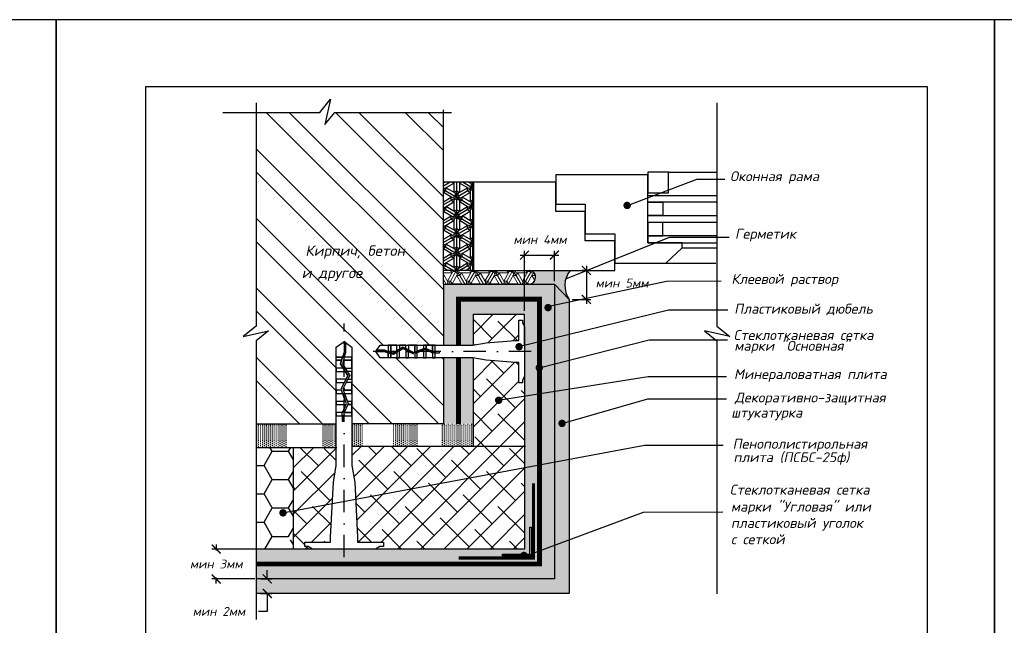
# Model space of a CAD drawing. Header units: inches. Extents: x 47 to 4151, y -1120 to 1902.
# Tile 66 of 93: x 879 to 1099, y 1437 to 1573. Entities that reach past the tile are written whole.
import ezdxf

# ---------------------------------------------------------------- set-up
doc = ezdxf.new("R2010")
doc.units = ezdxf.units.IN
doc.header["$LTSCALE"] = 10
doc.header["$MEASUREMENT"] = 0
doc.linetypes.add('DASHDOT', pattern=[1, 0.5, -0.25, 0, -0.25])
doc.linetypes.add('HIDDEN', pattern=[0.375, 0.25, -0.125])
doc.layers.add('dim', color=160, linetype='Continuous', lineweight=15)
doc.layers.add('Layer1', color=108, linetype='Continuous', lineweight=30)
for name, color, linetype in [('DUBEL', 142, 'Continuous'), ('hatch', 240, 'Continuous'), ('ndp', 242, 'Continuous'), ('ramka', 248, 'Continuous'), ('wind', 82, 'Continuous')]:
    doc.layers.add(name, color=color, linetype=linetype)
doc.layers.add('list', color=5, linetype='Continuous', plot=False)
doc.styles.add('style2', font='romans.shx', dxfattribs={"oblique": 12})
doc.dimstyles.new('1', dxfattribs={"dimtxt": 2, "dimasz": 2, "dimexe": 1, "dimexo": 0.7, "dimgap": 2, "dimtad": 0, "dimtih": 1, "dimtoh": 1, "dimdec": 4, "dimzin": 0, "dimdsep": 46, "dimtxsty": 'style2', "dimblk": 'ARCHTICK', "dimcen": 1.5, "dimdle": 1, "dimadec": 0, "dimazin": 0, "dimtfac": 1, "dimtdec": 4, "dimtofl": 0, "dimtmove": 0, "dimatfit": 2, "dimldrblk": 'DOTSMALL', "dimfxl": 1, "dimtolj": 1, "dimtzin": 0, "dimarcsym": 0})
pattern_1 = [(90, (489.84346, 2255.8348), (-0.4375, 0.21875), [0, -0.4375])]

# ---------------------------------------------------------------- blocks, each defined once
blk = doc.blocks.new('_ArchTick')
at = {"layer": 'DUBEL', "color": 0, "const_width": 0.15}
blk.add_lwpolyline([(-0.5, -0.5), (0.5, 0.5)], dxfattribs=at)
blk = doc.blocks.new('*D179')
at = {"layer": 'Defpoints', "color": 0}
for p in [(922.69, 1454.36), (932.55, 1454.36), (932, 1447.66)]:
    blk.add_point(p, dxfattribs=at)
at = {"layer": 'dim', "color": 0, "lineweight": -2}
for p, q in [((931.85, 1454.36), (921.69, 1454.36)), ((922.69, 1455.36), (922.69, 1454.02)), ((931.3, 1447.66), (921.69, 1447.66)), ((922.69, 1446.66), (922.69, 1448))]:
    blk.add_line(p, q, dxfattribs=at)
at = {"layer": 'dim', "color": 0, "lineweight": -2, "xscale": 2, "yscale": 2, "zscale": 2}
for p, rotation in [((922.69, 1454.36), 90), ((922.69, 1447.66), 270)]:
    blk.add_blockref('_ArchTick', p, dxfattribs=dict(at, rotation=rotation))
at = {"layer": 'dim', "color": 0, "insert": (922.69, 1451.01), "char_height": 2, "attachment_point": 5, "style": 'style2'}
blk.add_mtext('\\A1;{\\fRomanS|b0|i0|c204|p2;мин }3{\\fRomanS|b0|i0|c204|p2;мм}', dxfattribs=at)
blk = doc.blocks.new('_DotSmall')
at = {"layer": 'DUBEL', "color": 0, "const_width": 0.5}
blk.add_lwpolyline([(-0.0625, 0, 1), (0.0625, 0, 1)], format="xyb", close=True, dxfattribs=at)
blk = doc.blocks.new('*D180')
at = {"layer": 'Defpoints', "color": 0}
for p in [(932, 1447.66), (931.89, 1444.4), (934.11, 1444.4)]:
    blk.add_point(p, dxfattribs=at)
at = {"layer": 'dim', "color": 0, "lineweight": -2}
for p, q in [((934.11, 1447.66), (934.11, 1449.66)), ((932.7, 1447.66), (935.11, 1447.66)), ((932.59, 1444.4), (935.11, 1444.4)), ((934.11, 1444.4), (934.11, 1440.4)), ((934.11, 1440.4), (932.11, 1440.4))]:
    blk.add_line(p, q, dxfattribs=at)
at = {"layer": 'dim', "color": 0, "lineweight": -2, "xscale": 2, "yscale": 2, "zscale": 2}
for p, rotation in [((934.11, 1447.66), 270), ((934.11, 1444.4), 90)]:
    blk.add_blockref('_ArchTick', p, dxfattribs=dict(at, rotation=rotation))
at = {"layer": 'dim', "color": 0, "insert": (923.29, 1440.4), "char_height": 2, "attachment_point": 5, "style": 'style2'}
blk.add_mtext('\\A1;{\\fRomanS|b0|i0|c204|p2;мин 2мм}', dxfattribs=at)
blk = doc.blocks.new('*D181')
at = {"layer": 'Defpoints', "color": 0}
for p in [(1006.13, 1516.72), (1001.62, 1510.21), (1005.51, 1510.21)]:
    blk.add_point(p, dxfattribs=at)
at = {"layer": 'dim', "color": 0, "lineweight": -2}
for p, q in [((1005.43, 1516.72), (1004.51, 1516.72)), ((1005.51, 1517.72), (1005.51, 1509.21)), ((1002.32, 1510.21), (1006.51, 1510.21))]:
    blk.add_line(p, q, dxfattribs=at)
at = {"layer": 'dim', "color": 0, "lineweight": -2, "xscale": 2, "yscale": 2, "zscale": 2}
for p, rotation in [((1005.51, 1516.72), 90), ((1005.51, 1510.21), 270)]:
    blk.add_blockref('_ArchTick', p, dxfattribs=dict(at, rotation=rotation))
at = {"layer": 'dim', "color": 0, "insert": (1013.48, 1513.88), "char_height": 2, "attachment_point": 5, "style": 'style2'}
blk.add_mtext('\\A1;{\\fRomanS|b0|i0|c204|p2;мин 5мм}', dxfattribs=at)
blk = doc.blocks.new('*D182')
at = {"layer": 'Defpoints', "color": 0}
for p in [(998.36, 1520.13), (998.36, 1513.63), (991.66, 1506.94)]:
    blk.add_point(p, dxfattribs=at)
at = {"layer": 'dim', "color": 0, "lineweight": -2}
for p, q in [((990.66, 1520.13), (999.36, 1520.13)), ((991.66, 1507.64), (991.66, 1521.13)), ((998.36, 1514.33), (998.36, 1521.13))]:
    blk.add_line(p, q, dxfattribs=at)
at = {"layer": 'dim', "color": 0, "lineweight": -2, "xscale": 2, "yscale": 2, "zscale": 2, "rotation": 180}
blk.add_blockref('_ArchTick', (991.66, 1520.13), dxfattribs=at)
at = {"layer": 'dim', "color": 0, "lineweight": -2, "xscale": 2, "yscale": 2, "zscale": 2}
blk.add_blockref('_ArchTick', (998.36, 1520.13), dxfattribs=at)
at = {"layer": 'dim', "color": 0, "insert": (995.13, 1523.62), "char_height": 2, "attachment_point": 5, "style": 'style2'}
blk.add_mtext('\\A1;{\\fRomanS|b0|i0|c204|p2;мин 4мм}', dxfattribs=at)

msp = doc.modelspace()

# ---------------------------------------------------------------- hatches: boundary and pattern name
at = {"layer": 'dim'}
h = msp.add_hatch(dxfattribs=at)
h.set_pattern_fill('ESCHER', color=1, scale=3.5, style=0)
h.paths.add_polyline_path([(994.093041, 1515.622936, 0.1245542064), (993.706498, 1516.279852), (992.780972, 1516.714779), (973.515668, 1516.718966), (973.515668, 1513.634187), (992.576361, 1513.634187), (993.668541, 1514.094356), (994.093041, 1515.096281)])
at = {"layer": 'hatch'}
h = msp.add_hatch(dxfattribs=at)
h.set_pattern_fill('ANSI32', color=1, scale=29.327494, angle=270, style=0)
h.set_pattern_definition([(315, (209.352, 1006.374), (7.77663, 7.77663), []), (315, (209.352, 1001.19), (7.77663, 7.77663), [])])
h.paths.add_polyline_path([(973.515668, 1551.928017), (931.620591, 1551.928017), (931.620591, 1504.245957), (928.681603, 1501.929686), (934.344123, 1503.167833), (931.620591, 1500.929646), (931.620591, 1482.395466), (949.524849, 1482.395466), (949.524849, 1484.194361), (949.524849, 1484.929631), (949.524849, 1486.673395), (949.524849, 1487.408666), (949.524849, 1489.15243), (949.524849, 1489.8877), (949.524849, 1491.631464), (949.524849, 1492.366735), (949.524849, 1494.110499), (949.524849, 1494.845769), (949.524849, 1496.589534), (949.524849, 1497.324804), (949.524849, 1499.520312), (951.282622, 1500.787282), (951.655748, 1500.51834), (953.040394, 1499.520312), (953.040394, 1497.324804), (953.040394, 1494.845769), (953.040394, 1494.110499), (953.040394, 1492.366735), (953.040394, 1491.631464), (953.040394, 1489.15243), (953.040394, 1487.408666), (953.040394, 1484.929631), (953.040394, 1484.194361), (953.040394, 1482.435325), (973.515668, 1482.435325), (973.515668, 1497.154775), (971.643275, 1497.154775), (971.055058, 1497.154775), (969.660047, 1497.154775), (969.071831, 1497.154775), (967.676819, 1497.154775), (967.088603, 1497.154775), (965.693592, 1497.154775), (965.105376, 1497.154775), (963.710364, 1497.154775), (963.122148, 1497.154775), (961.727136, 1497.154775), (961.13892, 1497.154775), (959.382514, 1497.154775), (958.368938, 1498.560993), (958.584091, 1498.859494), (959.382514, 1499.967211), (961.13892, 1499.967211), (963.122148, 1499.967211), (963.710364, 1499.967211), (965.105376, 1499.967211), (965.693592, 1499.967211), (967.676819, 1499.967211), (969.071831, 1499.967211), (971.055058, 1499.967211), (971.643275, 1499.967211), (973.515668, 1499.967211), (973.515668, 1513.634187)])
h.paths.add_polyline_path([(941.372426, 1513.741606), (958.410304, 1513.492256), (959.158354, 1517.011555), (942.120477, 1517.260905)], flags=24)
h.paths.add_polyline_path([(941.951071, 1518.564791), (970.775808, 1518.232324), (971.773209, 1522.924723), (942.948472, 1523.25719)], flags=24)
h = msp.add_hatch(dxfattribs=at)
h.set_pattern_fill('ESCHER', color=256, scale=3.5, angle=-90, style=0)
h.set_pattern_definition([(330, (1718.495, 3192.094), (-9e-10, 4.2), [3.85, -0.35]), (90, (1718.495, 3192.094), (-3.637307, -2.1), [3.85, -0.35]), (210, (1718.495, 3192.094), (-9e-10, -4.2), [3.85, -0.35]), (330, (1718.495, 3191.744), (-9e-10, 4.2), [0.7, -3.5]), (210, (1718.495, 3191.744), (-9e-10, -4.2), [0.7, -3.5]), (330, (1718.798, 3192.269), (-9e-10, 4.2), [0.7, -3.5]), (90, (1718.798, 3192.269), (-3.637307, -2.1), [0.7, -3.5]), (210, (1718.1918, 3192.269), (-9e-10, -4.2), [0.7, -3.5]), (90, (1718.1918, 3192.269), (-3.637307, -2.1), [0.7, -3.5]), (330, (1718.495, 3193.494), (-9e-10, 4.2), [0.7, -3.5]), (210, (1718.495, 3193.494), (-9e-10, -4.2), [0.7, -3.5]), (330, (1717.2824, 3191.394), (-9e-10, 4.2), [0.7, -3.5]), (90, (1717.2824, 3191.394), (-3.637307, -2.1), [0.7, -3.5]), (210, (1719.7073, 3191.394), (-9e-10, -4.2), [0.7, -3.5]), (90, (1719.7073, 3191.394), (-3.637307, -2.1), [0.7, -3.5]), (270, (1719.101, 3191.394), (3.637307, 2.1), [2.45, -1.75]), (270, (1717.8887, 3191.394), (3.637307, 2.1), [2.45, -1.75]), (30, (1719.4042, 3191.919), (9e-10, 4.2), [2.45, -1.75]), (30, (1718.798, 3192.969), (9e-10, 4.2), [2.45, -1.75]), (150, (1718.1918, 3192.969), (-3.637307, -2.1), [2.45, -1.75]), (150, (1717.5855, 3191.919), (-3.637307, -2.1), [2.45, -1.75])])
h.paths.add_polyline_path([(973.515668, 1516.718966), (980.213866, 1516.718966), (980.213866, 1536.473775), (973.515668, 1536.473775)])
msp.add_hatch(color=256, dxfattribs=at).paths.add_polyline_path([(992.863435, 1516.718966, -0.9112596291), (992.627021, 1513.634187), (998.358665, 1513.634187), (1001.619211, 1510.206871, -0.3259064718), (1001.885279, 1516.718966)])
h = msp.add_hatch(dxfattribs=at)
h.set_pattern_fill('DOTS', color=256, scale=7, angle=90, style=0)
h.set_pattern_definition(pattern_1)
h.paths.add_polyline_path([(931.620591, 1447.676175), (931.620591, 1451.025274), (995.009566, 1451.025274), (995.009566, 1510.300457), (976.864767, 1510.300457), (976.864767, 1499.98258), (973.515668, 1499.98258), (973.515668, 1513.649556), (992.576361, 1513.649556, 0.0081524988), (992.627021, 1513.649556), (998.358665, 1513.649556), (998.358665, 1447.676175)])
h.paths.add_polyline_path([(976.864767, 1499.98258), (976.864767, 1510.300457), (995.009566, 1510.300457), (995.009566, 1451.025274), (931.620591, 1451.025274), (931.620591, 1454.374373), (969.230493, 1454.374373), (991.660467, 1454.374373), (991.660467, 1506.951358), (980.213866, 1506.951358), (980.213866, 1500.005527), (980.079263, 1499.98258)], flags=16)
h.paths.add_polyline_path([(992.814885, 1459.287835), (992.814885, 1453.219954), (986.747005, 1453.219954), (986.747005, 1452.835148), (993.199691, 1452.835148), (993.199691, 1459.287835)], flags=0)
h.paths.add_polyline_path([(976.864767, 1482.410835), (976.864767, 1497.170143), (980.079263, 1497.170143), (980.213866, 1497.147196), (980.213866, 1482.410835)], flags=16)
h.paths.add_polyline_path([(973.515668, 1482.410835), (973.515668, 1497.170143), (976.864767, 1497.170143), (976.864767, 1482.410835)], flags=16)
h = msp.add_hatch(dxfattribs=at)
h.set_pattern_fill('AR-CONC', color=256, scale=0.293275, angle=90, style=0)
h.set_pattern_definition([(220, (247.7935, 2739.9802), (0.1840363, -2.1035444), [0.2199562, -2.4195183]), (275, (247.7935, 2739.9802), (-2.205991, 0.406923), [0.175965, -1.9356146]), (169.5486, (247.8089, 2739.805), (-2.0219534, -1.696623), [0.186934, -2.056274]), (223.8158, (247.207, 2739.9802), (0.485426, -3.1299506), [0.329934, -3.6292774]), (173.3644, (247.2474, 2739.7194), (-2.8568436, -2.7411315), [0.280401, -3.084411]), (278.8158, (247.207, 2739.9802), (-2.856846, -2.741129), [0.2639474, -2.903422]), (249, (247.3536, 2739.687), (1.1807803, -1.7505788), [0.2199562, -2.4195183]), (304, (247.3536, 2739.687), (-2.1266834, -0.713583), [0.175965, -1.9356146]), (198.5486, (247.452, 2739.541), (-0.945901, -2.4641624), [0.186934, -2.056274]), (232.5, (247.7935, 2739.9802), (-0.97629425, -0.0356618), [0, -1.9121526, 0, -1.9649421, 0, -1.9429465]), (262.5, (247.7935, 2739.9802), (-1.1567107, -0.771517), [0, -1.1203103, 0, -1.8681614, 0, -0.7405192]), (302.5, (247.7935, 2740.6342), (0.0661478, -1.56556743), [0, -0.7331874, 0, -2.2875445, 0, -3.0353956]), (312.5, (247.7935, 2740.9275), (-0.2935828, -1.7103389), [0, -0.9531436, 0, -1.5191642, 0, -2.1555708])])
h.paths.add_polyline_path([(1001.619211, 1444.40026), (1001.619211, 1510.206871), (998.358665, 1513.634187), (998.358665, 1447.660807), (931.620591, 1447.660807), (931.620591, 1444.40026)])
h = msp.add_hatch(dxfattribs=at)
h.set_pattern_fill('ANSI38', color=1, scale=29.327494, style=0)
h.set_pattern_definition([(45, (209.352, 1006.374), (-2.592209, 2.592209), []), (135, (209.352, 1006.374), (-7.776626, 2.592209), [9.16484, -5.498905])])
h.paths.add_polyline_path([(990.41449, 1505.602783), (991.185114, 1505.602783), (991.185114, 1504.967457), (991.660247, 1504.181113), (991.660247, 1506.903669), (980.213866, 1506.903669), (980.213866, 1499.990159), (983.070568, 1500.477172), (989.556881, 1500.991503), (990.41449, 1500.991503)])
h.paths.add_polyline_path([(990.41449, 1496.130483), (989.556881, 1496.130483), (983.070568, 1496.644814), (980.213866, 1497.131828), (980.213866, 1477.417559), (991.660467, 1477.417559), (991.660467, 1488.609791), (986.28499, 1487.760874, -0.4919864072), (985.883638, 1487.239836, -1), (985.883638, 1488.070034, -0.3404947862), (986.28499, 1487.760874), (991.660467, 1488.609791), (991.660467, 1492.941237), (991.185114, 1492.154529), (991.185114, 1491.519203), (990.41449, 1491.519203)])
h.paths.add_polyline_path([(991.660467, 1477.417559), (953.040394, 1477.417559), (953.040394, 1473.047661), (953.677845, 1469.30853), (953.874719, 1465.53588), (991.660467, 1472.592832)])
h.paths.add_polyline_path([(991.660467, 1472.592832), (953.874719, 1465.53588), (954.320759, 1456.988487), (954.320759, 1455.916476), (960.084859, 1455.916476), (960.084859, 1454.953195), (959.290702, 1454.953195), (958.307317, 1454.359005), (969.230493, 1454.359005), (991.660467, 1454.359005)])
h.paths.add_polyline_path([(948.887398, 1469.30853), (949.524849, 1473.047661), (949.524849, 1477.109099), (939.8843, 1477.109099), (939.8843, 1462.922998), (948.639502, 1464.558139)])
h.paths.add_polyline_path([(948.639502, 1464.558139), (939.8843, 1462.922998), (939.8843, 1454.359005), (944.257927, 1454.359005), (943.274541, 1454.953195), (942.480384, 1454.953195), (942.480384, 1455.916476), (948.244485, 1455.916476), (948.244485, 1456.988487)])
at = {"layer": 'hatch', "lineweight": -2}
h = msp.add_hatch(dxfattribs=at)
h.set_pattern_fill('DOTS', color=1, scale=7, angle=90, style=0)
h.set_pattern_definition(pattern_1)
h.paths.add_polyline_path([(949.524849, 1477.109099), (949.524849, 1482.395466), (946.324274, 1482.395466), (946.324274, 1477.109099)])
h.paths.add_polyline_path([(938.618355, 1477.109099), (938.618355, 1482.395466), (931.620591, 1482.395466), (931.620591, 1477.109099)])
h = msp.add_hatch(dxfattribs=at)
h.set_pattern_fill('DOTS', color=1, scale=7, angle=90, style=0)
h.set_pattern_definition(pattern_1)
h.paths.add_polyline_path([(967.761703, 1477.417559), (967.761703, 1482.435325), (962.058308, 1482.435325), (962.058308, 1477.417559)])
h.paths.add_polyline_path([(955.683921, 1477.417559), (955.683921, 1482.435325), (953.040394, 1482.435325), (953.040394, 1477.417559)])
h = msp.add_hatch(dxfattribs=at)
h.set_pattern_fill('DOTS', color=1, scale=7, angle=90, style=0)
h.set_pattern_definition(pattern_1)
h.paths.add_polyline_path([(980.213866, 1477.417559), (980.213866, 1482.435325), (973.515668, 1482.435325), (972.850641, 1482.435325), (972.850641, 1477.417559)])
at = {"layer": 'hatch'}
h = msp.add_hatch(dxfattribs=at)
h.set_pattern_fill('HONEY', color=1, scale=29.327494, style=0)
h.set_pattern_definition([(0, (209.352, 1006.374), (5.498905, 3.174794), [3.665937, -7.331874]), (120, (209.352, 1006.374), (-5.498905, 3.174794), [3.665937, -7.331874]), (60, (209.352, 1006.374), (1e-08, 6.349589), [-7.331874, 3.665937])])
h.paths.add_polyline_path([(939.8843, 1462.922998), (938.019944, 1462.574806, -0.502369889), (937.622341, 1462.040464, -1), (937.622341, 1462.870662, -0.3312300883), (938.019944, 1462.574806), (939.8843, 1462.922998), (939.8843, 1477.109099), (931.620591, 1477.109099), (931.620591, 1454.359005), (939.277029, 1454.359005), (939.277029, 1456.402477, -1), (939.277029, 1457.232675, -1), (939.277029, 1456.402477), (939.277029, 1454.359005), (939.8843, 1454.359005)])
at = {"layer": 'Layer1'}
h = msp.add_hatch(color=256, dxfattribs=at)
h.paths.add_polyline_path([(992.997296, 1453.818386, -0.1280229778), (993.199691, 1453.7657), (993.199691, 1459.272466), (992.814885, 1459.272466), (992.814885, 1453.77616, -0.1142364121)])
h.paths.add_polyline_path([(993.199691, 1452.81978), (993.199691, 1452.944221), (993.164753, 1453.023466, -0.104186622), (992.997296, 1452.988189, -0.2745093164), (992.632844, 1453.204586), (986.747005, 1453.204586), (986.747005, 1452.81978)])

# ---------------------------------------------------------------- linework, layer by layer
at = {"layer": 'DUBEL', "linetype": 'DASHDOT'}
for p, q in [((951.282622, 1452.516356), (951.282622, 1504.856577)), ((993.134585, 1498.560993), (956.874565, 1498.560993))]:
    msp.add_line(p, q, dxfattribs=at)
at = {"layer": 'DUBEL', "linetype": 'HIDDEN'}
for points in [[(976.864767, 1499.967211, 1.10693, 1.10693, 0), (976.864767, 1510.285088, 1.10693, 1.10693, 0), (976.864767, 1510.285088, 1.10693, 1.10693, 0), (995.009566, 1510.285088, 1.10693, 1.10693, 0), (995.009566, 1451.009906, 1.10693, 1.10693, 0), (995.009566, 1451.009906, 1.10693, 1.10693, 0), (995.009566, 1451.009906, 1.10693, 1.10693, 0), (995.009566, 1451.009906, 1.10693, 1.10693, 0), (931.620591, 1451.009906, 0, 0, 0)], [(976.864767, 1482.369207, 1.10693, 1.10693, 0), (976.864767, 1482.369207, 1.10693, 1.10693, 0), (976.864767, 1497.154775, 1.10693, 1.10693, 0)]]:
    msp.add_lwpolyline(points, format="xyseb", dxfattribs=at)
at = {"layer": 'DUBEL'}
for points in [[(989.556881, 1500.991503), (990.41449, 1500.991503), (990.41449, 1505.602783), (991.185114, 1505.602783), (991.185114, 1504.967457), (991.660467, 1504.180749), (991.660467, 1492.941237), (991.185114, 1492.154529), (991.185114, 1491.519203), (990.41449, 1491.519203), (990.41449, 1496.130483), (989.556881, 1496.130483), (983.070568, 1496.644814), (980.079263, 1497.154775), (971.643275, 1497.154775), (971.643275, 1498.24781), (972.617367, 1498.24781), (972.617367, 1498.546311), (971.643275, 1498.546311), (971.643275, 1498.24781), (971.643275, 1499.967211), (971.055058, 1499.967211), (971.055058, 1498.606059), (971.188366, 1498.546311), (971.643275, 1498.560993), (971.643275, 1498.24781), (971.124532, 1498.24781), (971.055058, 1498.278948), (971.055058, 1497.154775), (971.643275, 1497.154775), (969.660047, 1497.154775), (969.660047, 1498.904185), (971.055058, 1498.278948), (969.461103, 1498.993351), (969.071831, 1498.850631), (969.071831, 1497.154775), (969.660047, 1497.154775), (967.676819, 1497.154775), (967.676819, 1498.339176), (969.071831, 1498.850631), (967.088603, 1498.123518), (967.088603, 1497.154775), (967.676819, 1497.154775), (965.693592, 1497.154775), (965.693592, 1498.560993), (966.843501, 1498.033655), (965.105376, 1498.913959), (965.105376, 1497.154775), (965.693592, 1497.154775), (963.710364, 1497.154775), (963.710364, 1498.560993), (963.710364, 1498.766262), (964.468896, 1499.236315), (965.105376, 1498.913959), (964.468896, 1499.236315), (963.122148, 1498.401751), (963.122148, 1497.154775), (963.710364, 1497.154775), (961.727136, 1497.154775), (961.727136, 1498.126357), (962.370787, 1497.936142), (963.122148, 1498.401751), (962.370787, 1497.936142), (961.727136, 1498.126357), (961.727136, 1497.154775), (961.13892, 1497.154775), (961.13892, 1498.30019), (961.727136, 1498.126357), (961.13892, 1498.30019), (961.13892, 1497.154775), (959.382514, 1497.154775), (958.368938, 1498.560993), (960.256414, 1498.560993), (961.13892, 1498.30019), (961.13892, 1498.560993), (960.299599, 1498.859494), (958.584091, 1498.859494), (958.368938, 1498.560993), (959.382514, 1499.967211), (961.13892, 1499.967211), (961.13892, 1498.611453), (961.727136, 1498.43762), (961.727136, 1499.967211), (961.727136, 1498.560993), (961.727136, 1498.43762), (962.327185, 1498.260291), (963.122148, 1498.75292), (963.122148, 1499.967211), (961.13892, 1499.967211), (963.710364, 1499.967211), (963.710364, 1499.11743), (963.122148, 1498.75292), (964.454186, 1499.578367), (965.105376, 1499.248561), (965.105376, 1499.967211), (963.710364, 1499.967211), (965.693592, 1499.967211), (965.693592, 1498.950648), (965.105376, 1499.248561), (966.862595, 1498.358586), (967.676819, 1498.657107), (967.676819, 1499.967211), (965.693592, 1499.967211), (967.088603, 1499.967211), (967.088603, 1498.560993), (967.088603, 1498.441448), (967.088603, 1499.967211), (969.071831, 1499.967211), (969.071831, 1499.168562), (967.676819, 1498.657107), (969.47237, 1499.315412), (969.660047, 1499.231297), (969.660047, 1499.967211), (969.660047, 1499.231297), (971.055058, 1498.606059), (971.055058, 1499.967211), (969.071831, 1499.967211), (971.643275, 1499.967211), (980.079263, 1499.967211), (983.070568, 1500.477172), (989.556881, 1500.991503)], [(954.320759, 1456.988487), (954.320759, 1455.916476), (960.084859, 1455.916476), (960.084859, 1454.953195), (959.290702, 1454.953195), (958.307317, 1454.359005), (944.257927, 1454.359005), (943.274541, 1454.953195), (942.480384, 1454.953195), (942.480384, 1455.916476), (948.244485, 1455.916476), (948.244485, 1456.988487), (948.887398, 1469.30853), (949.524849, 1473.047661), (949.524849, 1484.194361), (950.891143, 1484.194361), (950.891143, 1482.976745), (951.264269, 1482.976745), (951.264269, 1484.194361), (950.891143, 1484.194361), (953.040394, 1484.194361), (953.040394, 1484.929631), (951.338954, 1484.929631), (951.264269, 1484.762996), (951.282622, 1484.194361), (950.891143, 1484.194361), (950.891143, 1484.842789), (950.930065, 1484.929631), (949.524849, 1484.929631), (949.524849, 1484.194361), (949.524849, 1486.673395), (951.711612, 1486.673395), (950.930065, 1484.929631), (951.823069, 1486.922075), (951.64467, 1487.408666), (949.524849, 1487.408666), (949.524849, 1486.673395), (949.524849, 1489.15243), (951.005351, 1489.15243), (951.64467, 1487.408666), (950.735777, 1489.8877), (949.524849, 1489.8877), (949.524849, 1489.15243), (949.524849, 1491.631464), (951.282622, 1491.631464), (950.623449, 1490.194078), (951.723829, 1492.366735), (949.524849, 1492.366735), (949.524849, 1491.631464), (949.524849, 1494.110499), (951.282622, 1494.110499), (951.539207, 1494.110499), (952.126774, 1493.162334), (951.723829, 1492.366735), (952.126774, 1493.162334), (951.083569, 1494.845769), (949.524849, 1494.845769), (949.524849, 1494.110499), (949.524849, 1496.589534), (950.739327, 1496.589534), (950.501558, 1495.78497), (951.083569, 1494.845769), (950.501558, 1495.78497), (950.739327, 1496.589534), (949.524849, 1496.589534), (949.524849, 1497.324804), (950.956618, 1497.324804), (950.739327, 1496.589534), (950.956618, 1497.324804), (949.524849, 1497.324804), (949.524849, 1499.520312), (951.282622, 1500.787282), (951.282622, 1498.427936), (950.956618, 1497.324804), (951.282622, 1497.324804), (951.655748, 1498.373956), (951.655748, 1500.51834), (951.282622, 1500.787282), (953.040394, 1499.520312), (953.040394, 1497.324804), (951.345697, 1497.324804), (951.128406, 1496.589534), (953.040394, 1496.589534), (951.282622, 1496.589534), (951.128406, 1496.589534), (950.906744, 1495.839473), (951.52253, 1494.845769), (953.040394, 1494.845769), (953.040394, 1497.324804), (953.040394, 1494.110499), (951.978168, 1494.110499), (951.52253, 1494.845769), (952.55434, 1493.180722), (952.142081, 1492.366735), (953.040394, 1492.366735), (953.040394, 1494.110499), (953.040394, 1491.631464), (951.769691, 1491.631464), (952.142081, 1492.366735), (951.029613, 1490.17021), (951.402764, 1489.15243), (953.040394, 1489.15243), (953.040394, 1491.631464), (953.040394, 1489.8877), (951.282622, 1489.8877), (951.133191, 1489.8877), (953.040394, 1489.8877), (953.040394, 1487.408666), (952.042083, 1487.408666), (951.402764, 1489.15243), (952.225646, 1486.907991), (952.120501, 1486.673395), (953.040394, 1486.673395), (952.120501, 1486.673395), (951.338954, 1484.929631), (953.040394, 1484.929631), (953.040394, 1487.408666), (953.040394, 1484.194361), (953.040394, 1473.047661), (953.677845, 1469.30853), (954.320759, 1456.988487)]]:
    msp.add_lwpolyline(points, close=True, dxfattribs=at)
at = {"layer": 'hatch'}
msp.add_line((973.515668, 1496.9854), (973.515668, 1482.400062), dxfattribs=at)
for points in [[(924.193457, 1552.069656), (945.903324, 1552.069656), (948.219595, 1555.008644), (946.981447, 1549.346124), (949.219635, 1552.069656), (975.30495, 1552.069656)], [(931.620591, 1554.222048), (931.620591, 1504.245957), (928.681603, 1501.929686), (934.344123, 1503.167833), (931.620591, 1500.929646), (931.620591, 1438.600854)], [(1034.667795, 1554.222048), (1034.667795, 1504.245957), (1037.606783, 1501.929686), (1031.944263, 1503.167833), (1034.667795, 1500.929646), (1034.667795, 1444.305236)]]:
    msp.add_lwpolyline(points, dxfattribs=at)
at = {"layer": 'Layer1'}
for p, q in [((973.515668, 1513.634187), (973.515668, 1552.612091)), ((980.213866, 1536.473775), (973.515668, 1536.473775)), ((980.213866, 1516.718966), (973.515668, 1516.718966)), ((973.515668, 1513.634187), (973.515668, 1499.967211)), ((973.515668, 1513.634187), (998.358665, 1513.634187)), ((1001.619211, 1510.206871), (998.358665, 1513.634187)), ((998.358665, 1513.634187), (998.358665, 1447.660807)), ((980.213866, 1506.903669), (991.660467, 1506.903669)), ((980.213866, 1499.990159), (980.213866, 1506.894541)), ((991.660247, 1499.989603), (991.660247, 1506.893985)), ((991.660467, 1501.685792), (991.660467, 1454.359005)), ((973.515668, 1497.154775), (973.515668, 1482.395466)), ((980.213866, 1477.426033), (980.213866, 1497.131828)), ((931.620591, 1482.395466), (949.524849, 1482.395466)), ((953.05225, 1482.435325), (973.515842, 1482.435325)), ((931.629123, 1477.109099), (949.691879, 1477.109099)), ((939.8843, 1477.085792), (939.8843, 1454.359005)), ((952.994142, 1477.417559), (991.867824, 1477.417559)), ((969.230493, 1454.359005), (931.620591, 1454.359005)), ((991.660467, 1454.359005), (969.230493, 1454.359005)), ((998.358665, 1447.660807), (931.620591, 1447.660807))]:
    msp.add_line(p, q, dxfattribs=at)
msp.add_lwpolyline([(1001.619211, 1510.206871), (1001.619211, 1444.40026), (931.620591, 1444.40026)], dxfattribs=at)
at = {"layer": 'Layer1', "linetype": 'HIDDEN'}
msp.add_lwpolyline([(976.949222, 1452.344299, 0.707696, 0.707696, 0), (993.675173, 1452.344299, 0.707696, 0.707696, 0), (993.675173, 1469.070249, 0.707696, 0.707696, 0)], format="xyseb", dxfattribs=at)
at = {"layer": 'Layer1'}
msp.add_lwpolyline([(986.747005, 1452.81978), (986.747005, 1453.204586), (992.814885, 1453.204586), (992.814885, 1459.272466), (993.199691, 1459.272466), (993.199691, 1452.81978)], close=True, dxfattribs=at)
for centre, radius, start, end in [((992.601691, 1515.187577), 1.553596, 269.06581315, 80.30078106), ((1006.217033, 1513.280499), 5.530565, 141.55809311, 213.76259042)]:
    msp.add_arc(centre, radius, start, end, dxfattribs=at)
at = {"layer": 'list'}
for points in [[(676.846562, 1282.818887), (886.846562, 1282.818887), (886.846562, 1572.818887), (676.846562, 1572.818887)], [(886.846562, 1282.818887), (1096.846562, 1282.818887), (1096.846562, 1572.818887), (886.846562, 1572.818887)], [(1096.846562, 1282.818887), (1306.846562, 1282.818887), (1306.846562, 1572.818887), (1096.846562, 1572.818887)]]:
    msp.add_lwpolyline(points, close=True, dxfattribs=at)
at = {"layer": 'ndp'}
for p, q in [((1030.33251, 1537.111722), (1014.622882, 1531.183874)), ((1030.33251, 1537.111722), (1036.459827, 1537.149493)), ((1000.913573, 1514.849083), (1024.116867, 1524.171722)), ((1024.116867, 1524.171722), (1037.436524, 1524.183825)), ((997.117666, 1508.745539), (1023.437634, 1514.339648)), ((1023.437634, 1514.339648), (1035.690212, 1514.350781)), ((990.366132, 1499.667469), (1023.857149, 1507.906702)), ((1023.857146, 1507.900651), (1037.176803, 1507.912753)), ((994.932286, 1494.922035), (1019.515272, 1501.163407)), ((1019.515272, 1501.163407), (1037.091448, 1501.17551)), ((985.79935, 1487.68418), (1019.290368, 1492.973217)), ((1019.290368, 1492.973217), (1036.866544, 1492.985319)), ((1000.828684, 1482.706232), (1019.261961, 1487.99527)), ((1019.261961, 1487.99527), (1036.838138, 1488.007372)), ((937.538054, 1462.484807), (1018.511431, 1477.607579)), ((1018.511428, 1477.607581), (1036.087604, 1477.619683)), ((991.5684, 1452.713952), (1018.265889, 1462.647272)), ((1018.265889, 1462.647272), (1036.042339, 1462.698525))]:
    msp.add_line(p, q, dxfattribs=at)
at = {"layer": 'ndp', "const_width": 0.830198}
for points in [[(1014.622882, 1531.667223, -1), (1014.622882, 1530.837026, -1)], [(996.92902, 1508.804205, -1), (996.92902, 1507.974007, -1)], [(990.45042, 1500.053323, -1), (990.45042, 1499.223126, -1)], [(994.96297, 1495.343349, -1), (994.96297, 1494.513151, -1)], [(985.883638, 1488.070034, -1), (985.883638, 1487.239836, -1)], [(1000.070009, 1482.900954, -1), (1000.070009, 1482.070756, -1)], [(937.622341, 1462.870662, -1), (937.622341, 1462.040464, -1)], [(991.531891, 1453.335404, -1), (991.531891, 1452.505206, -1)]]:
    msp.add_lwpolyline(points, format="xyb", close=True, dxfattribs=at)
at = {"layer": 'ramka'}
msp.add_lwpolyline([(906.846562, 1297.818887), (1081.846562, 1297.818887), (1081.846562, 1557.818887), (906.846562, 1557.818887)], close=True, dxfattribs=at)
at = {"layer": 'wind', "color": 240}
for p, q in [((1023.866788, 1538.686976), (1034.667795, 1538.686976)), ((1026.957626, 1521.780077), (1034.667795, 1521.780077)), ((1023.285545, 1518.336666), (1034.454912, 1518.336666))]:
    msp.add_line(p, q, dxfattribs=at)
at = {"layer": 'wind'}
for p, q in [((1019.286617, 1531.961287), (1019.286617, 1533.511303)), ((1019.286617, 1533.511303), (1034.667795, 1533.511303)), ((1034.667795, 1531.961287), (1019.286617, 1531.961287)), ((1019.286617, 1527.439062), (1019.286617, 1528.989078)), ((1019.286617, 1528.989078), (1034.667795, 1528.989078)), ((1034.667795, 1527.439062), (1019.286617, 1527.439062)), ((1034.667795, 1524.466853), (1019.286617, 1524.466853)), ((1019.286617, 1524.466853), (1019.286617, 1522.916837)), ((1019.286617, 1522.916837), (1034.667795, 1522.916837))]:
    msp.add_line(p, q, dxfattribs=at)
for points in [[(998.672254, 1538.091474), (998.672254, 1531.506538), (1005.25719, 1531.506538), (1005.25719, 1524.921602), (1011.842127, 1524.921602), (1011.842127, 1518.336666), (1023.285545, 1518.336666), (1026.957626, 1521.780077), (1026.957626, 1522.916837), (1019.286617, 1522.916837), (1019.286617, 1538.091474)], [(1019.286617, 1534.106805), (1023.866788, 1534.106805), (1023.866788, 1538.686976), (1019.286617, 1538.686976)], [(1022.583751, 1528.989078), (1019.286617, 1528.989078), (1019.286617, 1531.961287), (1022.583751, 1531.961287)], [(1022.583751, 1527.439062), (1019.286617, 1527.439062), (1019.286617, 1524.466853), (1022.583751, 1524.466853)]]:
    msp.add_lwpolyline(points, close=True, dxfattribs=at)
msp.add_lwpolyline([(998.672254, 1536.473775), (980.213866, 1536.473775), (980.213866, 1516.718966), (1011.842127, 1516.718966), (1011.842127, 1523.303902), (1005.25719, 1523.303902), (1005.25719, 1529.888839), (998.672254, 1529.888839), (998.672254, 1536.473775)], dxfattribs=at)

# ---------------------------------------------------------------- texts
at = {"layer": 'ndp', "style": 'style2', "oblique": 12}
for s, height, p in [('Оконная рама', 2.21386006, (1037.648436, 1536.684881)), ('Герметик', 2.2138601, (1038.751628, 1523.805402)), ('Кирпич, бетон', 2.34619952, (942.61871, 1519.962691)), ('и другое', 2.3461995, (941.80299, 1514.985547)), ('Клеевой раствор ', 2.21386006, (1037.947061, 1513.694844)), ('Пластиковый дюбель', 2.21386006, (1038.57336, 1507.032715)), ('Стеклотканевая сетка', 2.21386006, (1038.449952, 1501.133327)), ('марки "Основная"', 2.21386006, (1038.595862, 1498.729873)), ('Минераловатная плита', 2.21386006, (1038.519721, 1492.390102)), ('Декоративно-защитная', 2.21386006, (1038.711155, 1487.162212)), ('штукатурка', 2.2138601, (1037.922533, 1483.779657)), ('Пенополистирольная', 2.21386006, (1038.223035, 1476.798566)), ('плита (ПСБС-25ф)', 2.21386006, (1038.415, 1473.807209)), ('Стеклотканевая сетка', 2.21386006, (1037.585102, 1466.541182)), ('марки "Угловая" или', 2.21386006, (1037.851627, 1462.742568)), ('пластиковый уголок', 2.21386006, (1037.851627, 1459.091942)), ('с сеткой', 2.2138601, (1037.851627, 1455.441317))]:
    msp.add_text(s, height=height, dxfattribs=at).set_placement(p)

# ---------------------------------------------------------------- dimensions: what is measured, and where the dimension line sits
at = {"layer": 'dim'}
for base, p1, p2, angle, text, picture, middle in [((998.358665, 1520.129788), (991.660467, 1506.935989), (998.358665, 1513.634187), 180, '{\\fRomanS|b0|i0|c204|p2;мин 4мм}', '*D182', (995.132552, 1523.615814)), ((1005.513698, 1510.206871), (1006.130482, 1516.718966), (1001.619211, 1510.206871), 270, '{\\fRomanS|b0|i0|c204|p2;мин 5мм}', '*D181', (1013.477349, 1513.877057))]:
    dim = msp.add_linear_dim(base=base, p1=p1, p2=p2, angle=angle, text=text, dimstyle='1', override={"dimtmove": 2}, dxfattribs=at)
    dim.commit()
    dim.dimension.update_dxf_attribs({"geometry": picture, "text_midpoint": middle, "dimtype": 160})
for base, p2, text, picture, middle in [((922.689797, 1454.359005), (932.551875, 1454.359005), '{\\fRomanS|b0|i0|c204|p2;мин }3{\\fRomanS|b0|i0|c204|p2;мм}', '*D179', (922.689797, 1451.009906)), ((934.110033, 1444.40026), (931.891166, 1444.40026), '{\\fRomanS|b0|i0|c204|p2;мин 2мм}', '*D180', (923.290413, 1440.40026))]:
    dim = msp.add_linear_dim(base=base, p1=(932.001384, 1447.660807), p2=p2, angle=270, text=text, dimstyle='1', dxfattribs=at)
    dim.commit()
    dim.dimension.update_dxf_attribs({"geometry": picture, "text_midpoint": middle, "dimtype": 160})

doc.saveas('drawing.dxf')
